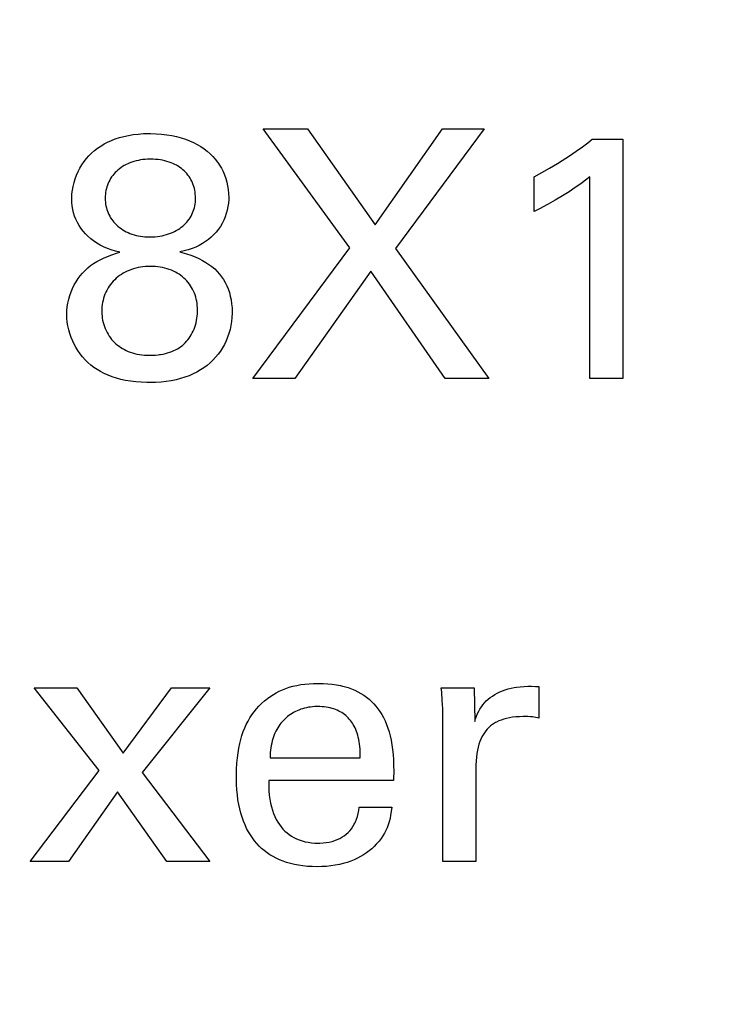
# Model space of a CAD drawing. Header units: inches. Extents: x 0.2 to 16.8, y 0.1 to 10.8.
# Tile 32 of 47: x 4.687 to 4.827, y 7.374 to 7.572. Entities that reach past the tile are written whole.
import ezdxf

# ---------------------------------------------------------------- set-up
doc = ezdxf.new("R2010")
doc.units = ezdxf.units.IN
doc.header["$LTSCALE"] = 0.935
doc.header["$MEASUREMENT"] = 0
doc.layers.get('0').update_dxf_attribs({"linetype": 'CONTINUOUS'})
doc.layers.add('ARTWORK', color=7, linetype='CONTINUOUS')
doc.layers.add('DIMENSIONS', color=7, linetype='CONTINUOUS')
doc.styles.get("Standard").update_dxf_attribs({"font": 'txt', "width": 0.8})
doc.dimstyles.new('DIMSTYLE_2', dxfattribs={"dimtxt": 0.125, "dimasz": 0.18, "dimexe": 0.18, "dimexo": 0.0625, "dimgap": 0.09, "dimtad": 0, "dimtih": 1, "dimtoh": 1, "dimdec": 3, "dimzin": 4, "dimdsep": 46, "dimtxsty": 'STANDARD', "dimblk": '_FILLED', "dimblk1": '_FILLED', "dimblk2": '_FILLED', "dimcen": 0.09, "dimadec": 0, "dimazin": 0, "dimtp": 0.001, "dimtm": 0.001, "dimtfac": 1, "dimtdec": 3, "dimtofl": 0, "dimtmove": 0, "dimatfit": 3, "dimldrblk": '_FILLED', "dimfxl": 1, "dimtolj": 1, "dimtzin": 4, "dimarcsym": 0})

# ---------------------------------------------------------------- blocks, each defined once
blk = doc.blocks.new('*D22')
at = {"layer": 'DIMENSIONS', "color": 2, "linetype": 'CONTINUOUS'}
blk.add_line((4.70147, 7.012), (4.70147, 2.31488), dxfattribs=at)
at = {"layer": 'DIMENSIONS', "color": 2, "linetype": 'CONTINUOUS', "width": 0.8}
for s, p in [(']', (4.76397, 2.15238)), ('7.11', (4.76397, 1.75238)), ('[', (4.76397, 1.65238)), ('.280', (4.76397, 1.12738)), ('9X ', (4.76397, 0.82738))]:
    blk.add_text(s, height=0.125, rotation=90, dxfattribs=at).set_placement(p)
blk = doc.blocks.new('_FILLED')
at = {"color": 0, "linetype": 'BYBLOCK'}
blk.add_solid([(0, 0), (-1, 0.1736), (-1, -0.1736)], dxfattribs=at)
blk = doc.blocks.new('*D23')
at = {"layer": 'DIMENSIONS', "color": 2, "linetype": 'CONTINUOUS'}
for p, q in [((4.70947, 4.33777), (4.70947, 2.88968)), ((4.70947, 2.88968), (4.88728, 2.61657)), ((4.88728, 2.61657), (4.88728, 2.31488))]:
    blk.add_line(p, q, dxfattribs=at)
at = {"layer": 'DIMENSIONS', "color": 2, "linetype": 'CONTINUOUS', "width": 0.8}
for s, p in [(']', (4.94978, 2.15238)), ('7.32', (4.94978, 1.75238)), ('[', (4.94978, 1.65238)), ('.288', (4.94978, 1.12738))]:
    blk.add_text(s, height=0.125, rotation=90, dxfattribs=at).set_placement(p)

msp = doc.modelspace()

# ---------------------------------------------------------------- linework, layer by layer
at = {"layer": 'ARTWORK', "color": 7, "linetype": 'CONTINUOUS'}
for p, q in [((4.75343, 7.52608), (4.73607, 7.54996)), ((4.73607, 7.54996), (4.74496, 7.54996)), ((4.74496, 7.54996), (4.7585, 7.53066)), ((4.7585, 7.53066), (4.77203, 7.54996)), ((4.78044, 7.54996), (4.7626, 7.52594)), ((4.77203, 7.54996), (4.78044, 7.54996)), ((4.70559, 7.54762), (4.70638, 7.54793)), ((4.70638, 7.54793), (4.70721, 7.5482)), ((4.70721, 7.5482), (4.70809, 7.54843)), ((4.70809, 7.54843), (4.70901, 7.54863)), ((4.70901, 7.54863), (4.70997, 7.54878)), ((4.70997, 7.54878), (4.71098, 7.5489)), ((4.71098, 7.5489), (4.71205, 7.54897)), ((4.71205, 7.54897), (4.7126, 7.54898)), ((4.7126, 7.54898), (4.71316, 7.54899)), ((4.71316, 7.54899), (4.71344, 7.54899)), ((4.71344, 7.54899), (4.71457, 7.54895)), ((4.71457, 7.54895), (4.71566, 7.54887)), ((4.71566, 7.54887), (4.7167, 7.54875)), ((4.7167, 7.54875), (4.7177, 7.54858)), ((4.7177, 7.54858), (4.71866, 7.54837)), ((4.71866, 7.54837), (4.71958, 7.54813)), ((4.71958, 7.54813), (4.72045, 7.54784)), ((4.80119, 7.54714), (4.80209, 7.54788)), ((4.80209, 7.54788), (4.80827, 7.54788)), ((4.80827, 7.54788), (4.80827, 7.49984)), ((4.7022, 7.54558), (4.7028, 7.54605)), ((4.7028, 7.54605), (4.70344, 7.54649)), ((4.70344, 7.54649), (4.70412, 7.5469)), ((4.70412, 7.5469), (4.70483, 7.54728)), ((4.70483, 7.54728), (4.70559, 7.54762)), ((4.72045, 7.54784), (4.72128, 7.54752)), ((4.72128, 7.54752), (4.72207, 7.54717)), ((4.72207, 7.54717), (4.72282, 7.54678)), ((4.72282, 7.54678), (4.72353, 7.54637)), ((4.72353, 7.54637), (4.72419, 7.54592)), ((4.72419, 7.54592), (4.72481, 7.54544)), ((4.7989, 7.54544), (4.80012, 7.54633)), ((4.80012, 7.54633), (4.80119, 7.54714)), ((4.70012, 7.54335), (4.70059, 7.54396)), ((4.70059, 7.54396), (4.70109, 7.54453)), ((4.70109, 7.54453), (4.70163, 7.54507)), ((4.70163, 7.54507), (4.7022, 7.54558)), ((4.72481, 7.54544), (4.72539, 7.54493)), ((4.72539, 7.54493), (4.72593, 7.5444)), ((4.72593, 7.5444), (4.72643, 7.54384)), ((4.79606, 7.54356), (4.79753, 7.54451)), ((4.79753, 7.54451), (4.7989, 7.54544)), ((4.69893, 7.54137), (4.69929, 7.54206)), ((4.69929, 7.54206), (4.69969, 7.54272)), ((4.69969, 7.54272), (4.70012, 7.54335)), ((4.7075, 7.54213), (4.70719, 7.5419)), ((4.70783, 7.54235), (4.7075, 7.54213)), ((4.70818, 7.54256), (4.70783, 7.54235)), ((4.70854, 7.54275), (4.70818, 7.54256)), ((4.70891, 7.54293), (4.70854, 7.54275)), ((4.7093, 7.5431), (4.70891, 7.54293)), ((4.70971, 7.54325), (4.7093, 7.5431)), ((4.71012, 7.54338), (4.70971, 7.54325)), ((4.71055, 7.5435), (4.71012, 7.54338)), ((4.711, 7.5436), (4.71055, 7.5435)), ((4.71145, 7.54369), (4.711, 7.5436)), ((4.71192, 7.54376), (4.71145, 7.54369)), ((4.71239, 7.54381), (4.71192, 7.54376)), ((4.71287, 7.54384), (4.71239, 7.54381)), ((4.71337, 7.54385), (4.71287, 7.54384)), ((4.71344, 7.54385), (4.71337, 7.54385)), ((4.71396, 7.54384), (4.71344, 7.54385)), ((4.71446, 7.54381), (4.71396, 7.54384)), ((4.71495, 7.54377), (4.71446, 7.54381)), ((4.71542, 7.5437), (4.71495, 7.54377)), ((4.71588, 7.54362), (4.71542, 7.5437)), ((4.71632, 7.54353), (4.71588, 7.54362)), ((4.71675, 7.54341), (4.71632, 7.54353)), ((4.71716, 7.54328), (4.71675, 7.54341)), ((4.71756, 7.54314), (4.71716, 7.54328)), ((4.71794, 7.54298), (4.71756, 7.54314)), ((4.71831, 7.54281), (4.71794, 7.54298)), ((4.71867, 7.54262), (4.71831, 7.54281)), ((4.71884, 7.54252), (4.71867, 7.54262)), ((4.719, 7.54242), (4.71884, 7.54252)), ((4.71933, 7.5422), (4.719, 7.54242)), ((4.71964, 7.54198), (4.71933, 7.5422)), ((4.71993, 7.54174), (4.71964, 7.54198)), ((4.72643, 7.54384), (4.72689, 7.54326)), ((4.72689, 7.54326), (4.72711, 7.54296)), ((4.72711, 7.54296), (4.72731, 7.54265)), ((4.72731, 7.54265), (4.72768, 7.54202)), ((4.72768, 7.54202), (4.72802, 7.54136)), ((4.79197, 7.54114), (4.79354, 7.54203)), ((4.79354, 7.54203), (4.79511, 7.54296)), ((4.79511, 7.54296), (4.79606, 7.54356)), ((4.69833, 7.53991), (4.69861, 7.54065)), ((4.69861, 7.54065), (4.69893, 7.54137)), ((4.70543, 7.53997), (4.70525, 7.53965)), ((4.70564, 7.54028), (4.70543, 7.53997)), ((4.70585, 7.54057), (4.70564, 7.54028)), ((4.70609, 7.54086), (4.70585, 7.54057)), ((4.70634, 7.54114), (4.70609, 7.54086)), ((4.70661, 7.5414), (4.70634, 7.54114)), ((4.70689, 7.54166), (4.70661, 7.5414)), ((4.70719, 7.5419), (4.70689, 7.54166)), ((4.72021, 7.54149), (4.71993, 7.54174)), ((4.72047, 7.54122), (4.72021, 7.54149)), ((4.72072, 7.54095), (4.72047, 7.54122)), ((4.72095, 7.54066), (4.72072, 7.54095)), ((4.72117, 7.54036), (4.72095, 7.54066)), ((4.72137, 7.54005), (4.72117, 7.54036)), ((4.72156, 7.53974), (4.72137, 7.54005)), ((4.72802, 7.54136), (4.72831, 7.54068)), ((4.72831, 7.54068), (4.72856, 7.53998)), ((4.72856, 7.53998), (4.72876, 7.53925)), ((4.79043, 7.54031), (4.79197, 7.54114)), ((4.79043, 7.53337), (4.79043, 7.54031)), ((4.8016, 7.54031), (4.80078, 7.53964)), ((4.8016, 7.49984), (4.8016, 7.54031)), ((4.69777, 7.53763), (4.69791, 7.53839)), ((4.69791, 7.53839), (4.6981, 7.53916)), ((4.6981, 7.53916), (4.69833, 7.53991)), ((4.70468, 7.5383), (4.70458, 7.53794)), ((4.7048, 7.53865), (4.70468, 7.5383)), ((4.70493, 7.539), (4.7048, 7.53865)), ((4.70508, 7.53933), (4.70493, 7.539)), ((4.70525, 7.53965), (4.70508, 7.53933)), ((4.72173, 7.53941), (4.72156, 7.53974)), ((4.72188, 7.53907), (4.72173, 7.53941)), ((4.72201, 7.53872), (4.72188, 7.53907)), ((4.72213, 7.53836), (4.72201, 7.53872)), ((4.72224, 7.53799), (4.72213, 7.53836)), ((4.72232, 7.53762), (4.72224, 7.53799)), ((4.72876, 7.53925), (4.72892, 7.53851)), ((4.72892, 7.53851), (4.72904, 7.53774)), ((4.7987, 7.53813), (4.79746, 7.53731)), ((4.79981, 7.53892), (4.7987, 7.53813)), ((4.80078, 7.53964), (4.79981, 7.53892)), ((4.69762, 7.53587), (4.69763, 7.53616)), ((4.69763, 7.53616), (4.69767, 7.53688)), ((4.69767, 7.53688), (4.69777, 7.53763)), ((4.70436, 7.53641), (4.70435, 7.53601)), ((4.70435, 7.53601), (4.70436, 7.53561)), ((4.70438, 7.53681), (4.70436, 7.53641)), ((4.70443, 7.53719), (4.70438, 7.53681)), ((4.7045, 7.53757), (4.70443, 7.53719)), ((4.70458, 7.53794), (4.7045, 7.53757)), ((4.72239, 7.53724), (4.72232, 7.53762)), ((4.72243, 7.53684), (4.72239, 7.53724)), ((4.72246, 7.53645), (4.72243, 7.53684)), ((4.72247, 7.53604), (4.72246, 7.53645)), ((4.72247, 7.53601), (4.72247, 7.53604)), ((4.72247, 7.53561), (4.72247, 7.53601)), ((4.72904, 7.53774), (4.72911, 7.53696)), ((4.72911, 7.53696), (4.72913, 7.53615)), ((4.72913, 7.53615), (4.72913, 7.53576)), ((4.79611, 7.53646), (4.79469, 7.53562)), ((4.79746, 7.53731), (4.79611, 7.53646)), ((4.69765, 7.53516), (4.69762, 7.53587)), ((4.69772, 7.53446), (4.69765, 7.53516)), ((4.69784, 7.53377), (4.69772, 7.53446)), ((4.70436, 7.53561), (4.70438, 7.53522)), ((4.70438, 7.53522), (4.70443, 7.53484)), ((4.70443, 7.53484), (4.7045, 7.53447)), ((4.7045, 7.53447), (4.70458, 7.5341)), ((4.70458, 7.5341), (4.70468, 7.53374)), ((4.72214, 7.53375), (4.72224, 7.5341)), ((4.72224, 7.5341), (4.72233, 7.53447)), ((4.72233, 7.53447), (4.72239, 7.53484)), ((4.72239, 7.53484), (4.72244, 7.53522)), ((4.72244, 7.53522), (4.72247, 7.53561)), ((4.72898, 7.53432), (4.72883, 7.53361)), ((4.72908, 7.53503), (4.72898, 7.53432)), ((4.72913, 7.53576), (4.72908, 7.53503)), ((4.79296, 7.53465), (4.79163, 7.53395)), ((4.79326, 7.53481), (4.79296, 7.53465)), ((4.79469, 7.53562), (4.79326, 7.53481)), ((4.698, 7.53309), (4.69784, 7.53377)), ((4.69821, 7.53243), (4.698, 7.53309)), ((4.69846, 7.53179), (4.69821, 7.53243)), ((4.70468, 7.53374), (4.7048, 7.53339)), ((4.7048, 7.53339), (4.70493, 7.53305)), ((4.70493, 7.53305), (4.70509, 7.53272)), ((4.70509, 7.53272), (4.70526, 7.53239)), ((4.70526, 7.53239), (4.70544, 7.53208)), ((4.70544, 7.53208), (4.70565, 7.53177)), ((4.72118, 7.53179), (4.72138, 7.53209)), ((4.72138, 7.53209), (4.72157, 7.53241)), ((4.72157, 7.53241), (4.72174, 7.53273)), ((4.72174, 7.53273), (4.72189, 7.53306)), ((4.72189, 7.53306), (4.72203, 7.5334)), ((4.72203, 7.5334), (4.72214, 7.53375)), ((4.72841, 7.53225), (4.72814, 7.53159)), ((4.72865, 7.53292), (4.72841, 7.53225)), ((4.72883, 7.53361), (4.72865, 7.53292)), ((4.79163, 7.53395), (4.79043, 7.53337)), ((4.69876, 7.53116), (4.69846, 7.53179)), ((4.6991, 7.53055), (4.69876, 7.53116)), ((4.69949, 7.52997), (4.6991, 7.53055)), ((4.70565, 7.53177), (4.70587, 7.53147)), ((4.70587, 7.53147), (4.7061, 7.53118)), ((4.7061, 7.53118), (4.70636, 7.53091)), ((4.70636, 7.53091), (4.70662, 7.53064)), ((4.70662, 7.53064), (4.70691, 7.53038)), ((4.70691, 7.53038), (4.70721, 7.53014)), ((4.70721, 7.53014), (4.70753, 7.52991)), ((4.7193, 7.52995), (4.71962, 7.53018)), ((4.71962, 7.53018), (4.71992, 7.53042)), ((4.71992, 7.53042), (4.72021, 7.53067)), ((4.72021, 7.53067), (4.72048, 7.53094)), ((4.72048, 7.53094), (4.72073, 7.53121)), ((4.72073, 7.53121), (4.72096, 7.5315)), ((4.72096, 7.5315), (4.72118, 7.53179)), ((4.72746, 7.53036), (4.72706, 7.52978)), ((4.72782, 7.53096), (4.72746, 7.53036)), ((4.72814, 7.53159), (4.72782, 7.53096)), ((4.69991, 7.52941), (4.69949, 7.52997)), ((4.70038, 7.52887), (4.69991, 7.52941)), ((4.70089, 7.52836), (4.70038, 7.52887)), ((4.70144, 7.52788), (4.70089, 7.52836)), ((4.70753, 7.52991), (4.70786, 7.52969)), ((4.70786, 7.52969), (4.7082, 7.52948)), ((4.7082, 7.52948), (4.70856, 7.52929)), ((4.70856, 7.52929), (4.70894, 7.52911)), ((4.70894, 7.52911), (4.70932, 7.52895)), ((4.70932, 7.52895), (4.70972, 7.5288)), ((4.70972, 7.5288), (4.71014, 7.52867)), ((4.71014, 7.52867), (4.71056, 7.52855)), ((4.71056, 7.52855), (4.71099, 7.52845)), ((4.71099, 7.52845), (4.71144, 7.52837)), ((4.71144, 7.52837), (4.71189, 7.52831)), ((4.71189, 7.52831), (4.7123, 7.52827)), ((4.7123, 7.52827), (4.71277, 7.52824)), ((4.71277, 7.52824), (4.71324, 7.52823)), ((4.71324, 7.52823), (4.71334, 7.52823)), ((4.71334, 7.52823), (4.71385, 7.52824)), ((4.71385, 7.52824), (4.71434, 7.52828)), ((4.71434, 7.52828), (4.71483, 7.52833)), ((4.71483, 7.52833), (4.7153, 7.52839)), ((4.7153, 7.52839), (4.71576, 7.52848)), ((4.71576, 7.52848), (4.71621, 7.52858)), ((4.71621, 7.52858), (4.71665, 7.5287)), ((4.71665, 7.5287), (4.71707, 7.52884)), ((4.71707, 7.52884), (4.71748, 7.52899)), ((4.71748, 7.52899), (4.71788, 7.52915)), ((4.71788, 7.52915), (4.71826, 7.52933)), ((4.71826, 7.52933), (4.71862, 7.52952)), ((4.71862, 7.52952), (4.71897, 7.52973)), ((4.71897, 7.52973), (4.7193, 7.52995)), ((4.72563, 7.5282), (4.72508, 7.52774)), ((4.72615, 7.5287), (4.72563, 7.5282)), ((4.72662, 7.52922), (4.72615, 7.5287)), ((4.72706, 7.52978), (4.72662, 7.52922)), ((4.70203, 7.52743), (4.70144, 7.52788)), ((4.70265, 7.527), (4.70203, 7.52743)), ((4.70332, 7.52661), (4.70265, 7.527)), ((4.70403, 7.52626), (4.70332, 7.52661)), ((4.70478, 7.52593), (4.70403, 7.52626)), ((4.72252, 7.52621), (4.72178, 7.52591)), ((4.72321, 7.52654), (4.72252, 7.52621)), ((4.72387, 7.52691), (4.72321, 7.52654)), ((4.7245, 7.52731), (4.72387, 7.52691)), ((4.72508, 7.52774), (4.7245, 7.52731)), ((4.70402, 7.52401), (4.7048, 7.52434)), ((4.70557, 7.52564), (4.70478, 7.52593)), ((4.7048, 7.52434), (4.70568, 7.52466)), ((4.70639, 7.52539), (4.70557, 7.52564)), ((4.70568, 7.52466), (4.70682, 7.52504)), ((4.70726, 7.52518), (4.70639, 7.52539)), ((4.70682, 7.52504), (4.70726, 7.52518)), ((4.7202, 7.52543), (4.71934, 7.52525)), ((4.71934, 7.52525), (4.71976, 7.52513)), ((4.71976, 7.52513), (4.72069, 7.52486)), ((4.72101, 7.52565), (4.7202, 7.52543)), ((4.72069, 7.52486), (4.72156, 7.52457)), ((4.72178, 7.52591), (4.72101, 7.52565)), ((4.72156, 7.52457), (4.72238, 7.52425)), ((4.72238, 7.52425), (4.72315, 7.52391)), ((4.73399, 7.49984), (4.75343, 7.52608)), ((4.7626, 7.52594), (4.78133, 7.49984)), ((4.70087, 7.52201), (4.70143, 7.52248)), ((4.70143, 7.52248), (4.70203, 7.52291)), ((4.70203, 7.52291), (4.70265, 7.52331)), ((4.70265, 7.52331), (4.70331, 7.52367)), ((4.70331, 7.52367), (4.70402, 7.52401)), ((4.71143, 7.52217), (4.71095, 7.52208)), ((4.71192, 7.52224), (4.71143, 7.52217)), ((4.71241, 7.52229), (4.71192, 7.52224)), ((4.71292, 7.52232), (4.71241, 7.52229)), ((4.71344, 7.52233), (4.71292, 7.52232)), ((4.71392, 7.52232), (4.71344, 7.52233)), ((4.71443, 7.52229), (4.71392, 7.52232)), ((4.71492, 7.52225), (4.71443, 7.52229)), ((4.7154, 7.52218), (4.71492, 7.52225)), ((4.71588, 7.52209), (4.7154, 7.52218)), ((4.72315, 7.52391), (4.72388, 7.52354)), ((4.72388, 7.52354), (4.72455, 7.52314)), ((4.72455, 7.52314), (4.72518, 7.52272)), ((4.72518, 7.52272), (4.72577, 7.52228)), ((4.72577, 7.52228), (4.72632, 7.52181)), ((4.6989, 7.51987), (4.69935, 7.52045)), ((4.69935, 7.52045), (4.69982, 7.52099)), ((4.69982, 7.52099), (4.70032, 7.5215)), ((4.70032, 7.5215), (4.70087, 7.52201)), ((4.70689, 7.5202), (4.70657, 7.51993)), ((4.70724, 7.52047), (4.70689, 7.5202)), ((4.7076, 7.52071), (4.70724, 7.52047)), ((4.70797, 7.52094), (4.7076, 7.52071)), ((4.70835, 7.52116), (4.70797, 7.52094)), ((4.70875, 7.52135), (4.70835, 7.52116)), ((4.70917, 7.52153), (4.70875, 7.52135)), ((4.7096, 7.5217), (4.70917, 7.52153)), ((4.71003, 7.52184), (4.7096, 7.5217)), ((4.71049, 7.52197), (4.71003, 7.52184)), ((4.71095, 7.52208), (4.71049, 7.52197)), ((4.71634, 7.52198), (4.71588, 7.52209)), ((4.71678, 7.52186), (4.71634, 7.52198)), ((4.71721, 7.52171), (4.71678, 7.52186)), ((4.71763, 7.52155), (4.71721, 7.52171)), ((4.71804, 7.52137), (4.71763, 7.52155)), ((4.71843, 7.52118), (4.71804, 7.52137)), ((4.71881, 7.52097), (4.71843, 7.52118)), ((4.71917, 7.52075), (4.71881, 7.52097)), ((4.71951, 7.52051), (4.71917, 7.52075)), ((4.71984, 7.52025), (4.71951, 7.52051)), ((4.72016, 7.51998), (4.71984, 7.52025)), ((4.72632, 7.52181), (4.72682, 7.52131)), ((4.72682, 7.52131), (4.72729, 7.52079)), ((4.72729, 7.52079), (4.72771, 7.52025)), ((4.72771, 7.52025), (4.7281, 7.51968)), ((4.75766, 7.52136), (4.74239, 7.49984)), ((4.77259, 7.49984), (4.75766, 7.52136)), ((4.69779, 7.51792), (4.69812, 7.5186)), ((4.69812, 7.5186), (4.6985, 7.51925)), ((4.6985, 7.51925), (4.6989, 7.51987)), ((4.70517, 7.51835), (4.70494, 7.518)), ((4.70542, 7.51869), (4.70517, 7.51835)), ((4.70568, 7.51902), (4.70542, 7.51869)), ((4.70596, 7.51934), (4.70568, 7.51902)), ((4.70625, 7.51964), (4.70596, 7.51934)), ((4.70657, 7.51993), (4.70625, 7.51964)), ((4.72046, 7.5197), (4.72016, 7.51998)), ((4.72074, 7.51941), (4.72046, 7.5197)), ((4.721, 7.5191), (4.72074, 7.51941)), ((4.72125, 7.51877), (4.721, 7.5191)), ((4.72149, 7.51844), (4.72125, 7.51877)), ((4.7217, 7.51809), (4.72149, 7.51844)), ((4.7281, 7.51968), (4.72845, 7.51908)), ((4.72845, 7.51908), (4.72876, 7.51845)), ((4.72876, 7.51845), (4.72903, 7.51779)), ((4.69702, 7.51573), (4.69723, 7.51648)), ((4.69723, 7.51648), (4.69749, 7.51721)), ((4.69749, 7.51721), (4.69779, 7.51792)), ((4.70415, 7.51633), (4.70402, 7.51592)), ((4.7043, 7.51673), (4.70415, 7.51633)), ((4.70447, 7.51712), (4.7043, 7.51673)), ((4.70466, 7.5175), (4.70447, 7.51712)), ((4.70486, 7.51787), (4.70466, 7.5175)), ((4.70494, 7.518), (4.70486, 7.51787)), ((4.7219, 7.51773), (4.7217, 7.51809)), ((4.72208, 7.51736), (4.7219, 7.51773)), ((4.72225, 7.51698), (4.72208, 7.51736)), ((4.72239, 7.51659), (4.72225, 7.51698)), ((4.72252, 7.51618), (4.72239, 7.51659)), ((4.72903, 7.51779), (4.72927, 7.5171)), ((4.72927, 7.5171), (4.72946, 7.51638)), ((4.72946, 7.51638), (4.72962, 7.51562)), ((4.69674, 7.51422), (4.69686, 7.51497)), ((4.69686, 7.51497), (4.69702, 7.51573)), ((4.70375, 7.51465), (4.7037, 7.51421)), ((4.70382, 7.51508), (4.70375, 7.51465)), ((4.70391, 7.51551), (4.70382, 7.51508)), ((4.70402, 7.51592), (4.70391, 7.51551)), ((4.72263, 7.51576), (4.72252, 7.51618)), ((4.72272, 7.51533), (4.72263, 7.51576)), ((4.72279, 7.5149), (4.72272, 7.51533)), ((4.72284, 7.51445), (4.72279, 7.5149)), ((4.72287, 7.51398), (4.72284, 7.51445)), ((4.72962, 7.51562), (4.72973, 7.51482)), ((4.72973, 7.51482), (4.7298, 7.51398)), ((4.69665, 7.51268), (4.69667, 7.51345)), ((4.69667, 7.51192), (4.69665, 7.51268)), ((4.69667, 7.51345), (4.69674, 7.51422)), ((4.70367, 7.51376), (4.70366, 7.51331)), ((4.70366, 7.51331), (4.70366, 7.51321)), ((4.70366, 7.51321), (4.70367, 7.51279)), ((4.7037, 7.51421), (4.70367, 7.51376)), ((4.70367, 7.51279), (4.70371, 7.51236)), ((4.70371, 7.51236), (4.70376, 7.51193)), ((4.72276, 7.5119), (4.72282, 7.51236)), ((4.72282, 7.51236), (4.72286, 7.51282)), ((4.72286, 7.51282), (4.72288, 7.51329)), ((4.72288, 7.51351), (4.72287, 7.51398)), ((4.72288, 7.51329), (4.72288, 7.51351)), ((4.72982, 7.51291), (4.72979, 7.51209)), ((4.7298, 7.51398), (4.72982, 7.5131)), ((4.72982, 7.5131), (4.72982, 7.51291)), ((4.69674, 7.51115), (4.69667, 7.51192)), ((4.69686, 7.51038), (4.69674, 7.51115)), ((4.69703, 7.5096), (4.69686, 7.51038)), ((4.70376, 7.51193), (4.70384, 7.5115)), ((4.70384, 7.5115), (4.70394, 7.51107)), ((4.70394, 7.51107), (4.70406, 7.51065)), ((4.70406, 7.51065), (4.7042, 7.51024)), ((4.72233, 7.51014), (4.72246, 7.51056)), ((4.72246, 7.51056), (4.72258, 7.51099)), ((4.72258, 7.51099), (4.72268, 7.51144)), ((4.72268, 7.51144), (4.72276, 7.5119)), ((4.72958, 7.51046), (4.7294, 7.50966)), ((4.72971, 7.51127), (4.72958, 7.51046)), ((4.72979, 7.51209), (4.72971, 7.51127)), ((4.69724, 7.50883), (4.69703, 7.5096)), ((4.69751, 7.50807), (4.69724, 7.50883)), ((4.7042, 7.51024), (4.70435, 7.50984)), ((4.70435, 7.50984), (4.70453, 7.50944)), ((4.70453, 7.50944), (4.70472, 7.50907)), ((4.70472, 7.50907), (4.70492, 7.5087)), ((4.70492, 7.5087), (4.70514, 7.50835)), ((4.70514, 7.50835), (4.70538, 7.50801)), ((4.72142, 7.50825), (4.72163, 7.5086)), ((4.72163, 7.5086), (4.72183, 7.50896)), ((4.72183, 7.50896), (4.72201, 7.50934)), ((4.72201, 7.50934), (4.72218, 7.50973)), ((4.72218, 7.50973), (4.72233, 7.51014)), ((4.72919, 7.50888), (4.72892, 7.50812)), ((4.7294, 7.50966), (4.72919, 7.50888)), ((4.69782, 7.50733), (4.69751, 7.50807)), ((4.69817, 7.5066), (4.69782, 7.50733)), ((4.69845, 7.50609), (4.69817, 7.5066)), ((4.70538, 7.50801), (4.70564, 7.50768)), ((4.70564, 7.50768), (4.7059, 7.50737)), ((4.7059, 7.50737), (4.70619, 7.50708)), ((4.70619, 7.50708), (4.70648, 7.5068)), ((4.70648, 7.5068), (4.7068, 7.50653)), ((4.7068, 7.50653), (4.70712, 7.50628)), ((4.71952, 7.50624), (4.71984, 7.50648)), ((4.71984, 7.50648), (4.72014, 7.50674)), ((4.72014, 7.50674), (4.72042, 7.50701)), ((4.72042, 7.50701), (4.72069, 7.5073)), ((4.72069, 7.5073), (4.72095, 7.5076)), ((4.72095, 7.5076), (4.72119, 7.50792)), ((4.72119, 7.50792), (4.72142, 7.50825)), ((4.72827, 7.50667), (4.72789, 7.50598)), ((4.72862, 7.50738), (4.72827, 7.50667)), ((4.72892, 7.50812), (4.72862, 7.50738)), ((4.69887, 7.50541), (4.69845, 7.50609)), ((4.69933, 7.50475), (4.69887, 7.50541)), ((4.69982, 7.50414), (4.69933, 7.50475)), ((4.70712, 7.50628), (4.70746, 7.50605)), ((4.70746, 7.50605), (4.70782, 7.50583)), ((4.70782, 7.50583), (4.70819, 7.50562)), ((4.70819, 7.50562), (4.70857, 7.50543)), ((4.70857, 7.50543), (4.70897, 7.50526)), ((4.70897, 7.50526), (4.70938, 7.50511)), ((4.70938, 7.50511), (4.70981, 7.50497)), ((4.70981, 7.50497), (4.71026, 7.50484)), ((4.71026, 7.50484), (4.71072, 7.50474)), ((4.71072, 7.50474), (4.7112, 7.50465)), ((4.7112, 7.50465), (4.7117, 7.50458)), ((4.7117, 7.50458), (4.71222, 7.50453)), ((4.71222, 7.50453), (4.71275, 7.5045)), ((4.71275, 7.5045), (4.71331, 7.50449)), ((4.71331, 7.50449), (4.71388, 7.5045)), ((4.71388, 7.5045), (4.71444, 7.50453)), ((4.71444, 7.50453), (4.71497, 7.50458)), ((4.71497, 7.50458), (4.71522, 7.50461)), ((4.71522, 7.50461), (4.71547, 7.50465)), ((4.71547, 7.50465), (4.71596, 7.50474)), ((4.71596, 7.50474), (4.71643, 7.50484)), ((4.71643, 7.50484), (4.71688, 7.50496)), ((4.71688, 7.50496), (4.71731, 7.5051)), ((4.71731, 7.5051), (4.71772, 7.50525)), ((4.71772, 7.50525), (4.71811, 7.50542)), ((4.71811, 7.50542), (4.71849, 7.5056)), ((4.71849, 7.5056), (4.71885, 7.5058)), ((4.71885, 7.5058), (4.71919, 7.50601)), ((4.71919, 7.50601), (4.71952, 7.50624)), ((4.72701, 7.50469), (4.72651, 7.50408)), ((4.72747, 7.50532), (4.72701, 7.50469)), ((4.72789, 7.50598), (4.72747, 7.50532)), ((4.70033, 7.50356), (4.69982, 7.50414)), ((4.70088, 7.50303), (4.70033, 7.50356)), ((4.70146, 7.50253), (4.70088, 7.50303)), ((4.70207, 7.50206), (4.70146, 7.50253)), ((4.72479, 7.50246), (4.72415, 7.50198)), ((4.7254, 7.50297), (4.72479, 7.50246)), ((4.72597, 7.50351), (4.7254, 7.50297)), ((4.72651, 7.50408), (4.72597, 7.50351)), ((4.70273, 7.50162), (4.70207, 7.50206)), ((4.70342, 7.50121), (4.70273, 7.50162)), ((4.70415, 7.50083), (4.70342, 7.50121)), ((4.70492, 7.50049), (4.70415, 7.50083)), ((4.70574, 7.50018), (4.70492, 7.50049)), ((4.72199, 7.50073), (4.7212, 7.50039)), ((4.72275, 7.50111), (4.72199, 7.50073)), ((4.72347, 7.50153), (4.72275, 7.50111)), ((4.72415, 7.50198), (4.72347, 7.50153)), ((4.70659, 7.4999), (4.70574, 7.50018)), ((4.7075, 7.49965), (4.70659, 7.4999)), ((4.70844, 7.49945), (4.7075, 7.49965)), ((4.70943, 7.49928), (4.70844, 7.49945)), ((4.71047, 7.49915), (4.70943, 7.49928)), ((4.71155, 7.49906), (4.71047, 7.49915)), ((4.71268, 7.49901), (4.71155, 7.49906)), ((4.71331, 7.49901), (4.71268, 7.49901)), ((4.71445, 7.49903), (4.71331, 7.49901)), ((4.71555, 7.4991), (4.71445, 7.49903)), ((4.7166, 7.49921), (4.71555, 7.4991)), ((4.71761, 7.49937), (4.7166, 7.49921)), ((4.71857, 7.49957), (4.71761, 7.49937)), ((4.71948, 7.4998), (4.71857, 7.49957)), ((4.72036, 7.50008), (4.71948, 7.4998)), ((4.7212, 7.50039), (4.72036, 7.50008)), ((4.74239, 7.49984), (4.73399, 7.49984)), ((4.78133, 7.49984), (4.77259, 7.49984)), ((4.80827, 7.49984), (4.8016, 7.49984)), ((4.70314, 7.42113), (4.69008, 7.43772)), ((4.69008, 7.43772), (4.69863, 7.43772)), ((4.69863, 7.43772), (4.70793, 7.4246)), ((4.70793, 7.4246), (4.71765, 7.43772)), ((4.72535, 7.43772), (4.71175, 7.42071)), ((4.71765, 7.43772), (4.72535, 7.43772)), ((4.73929, 7.43707), (4.73993, 7.43735)), ((4.73993, 7.43735), (4.7406, 7.43761)), ((4.7406, 7.43761), (4.7413, 7.43785)), ((4.7413, 7.43785), (4.74204, 7.43805)), ((4.74204, 7.43805), (4.74281, 7.43822)), ((4.74281, 7.43822), (4.74361, 7.43837)), ((4.74361, 7.43837), (4.74444, 7.43848)), ((4.74444, 7.43848), (4.74529, 7.43856)), ((4.74529, 7.43856), (4.74616, 7.43861)), ((4.74616, 7.43861), (4.74704, 7.43862)), ((4.74704, 7.43862), (4.74708, 7.43862)), ((4.74708, 7.43862), (4.74807, 7.4386)), ((4.74807, 7.4386), (4.74901, 7.43855)), ((4.74901, 7.43855), (4.74991, 7.43846)), ((4.74991, 7.43846), (4.75076, 7.43833)), ((4.75076, 7.43833), (4.75157, 7.43817)), ((4.75157, 7.43817), (4.75196, 7.43808)), ((4.75196, 7.43808), (4.75234, 7.43799)), ((4.75234, 7.43799), (4.75308, 7.43777)), ((4.75308, 7.43777), (4.75377, 7.43752)), ((4.75377, 7.43752), (4.75444, 7.43725)), ((4.75444, 7.43725), (4.75507, 7.43694)), ((4.77188, 7.43683), (4.7718, 7.43772)), ((4.7718, 7.43772), (4.77839, 7.43772)), ((4.77839, 7.43772), (4.77853, 7.43099)), ((4.78406, 7.43713), (4.78462, 7.43733)), ((4.78462, 7.43733), (4.78521, 7.43751)), ((4.78521, 7.43751), (4.78582, 7.43767)), ((4.78582, 7.43767), (4.78644, 7.43779)), ((4.78644, 7.43779), (4.78687, 7.43786)), ((4.78687, 7.43786), (4.78765, 7.43796)), ((4.78765, 7.43796), (4.78841, 7.43802)), ((4.78841, 7.43802), (4.78916, 7.43805)), ((4.78916, 7.43805), (4.78992, 7.43806)), ((4.78992, 7.43806), (4.7907, 7.43803)), ((4.7907, 7.43803), (4.79137, 7.438)), ((4.79137, 7.438), (4.79137, 7.43161)), ((4.73631, 7.43509), (4.73661, 7.43534)), ((4.73661, 7.43534), (4.73692, 7.43558)), ((4.73692, 7.43558), (4.73757, 7.43606)), ((4.73757, 7.43606), (4.73811, 7.43642)), ((4.73811, 7.43642), (4.73869, 7.43676)), ((4.73869, 7.43676), (4.73929, 7.43707)), ((4.75507, 7.43694), (4.75567, 7.43661)), ((4.75567, 7.43661), (4.75624, 7.43625)), ((4.75624, 7.43625), (4.75678, 7.43587)), ((4.75678, 7.43587), (4.7573, 7.43546)), ((4.7573, 7.43546), (4.75779, 7.43502)), ((4.77199, 7.43516), (4.77188, 7.43683)), ((4.78084, 7.43509), (4.78122, 7.43544)), ((4.78122, 7.43544), (4.78163, 7.43577)), ((4.78163, 7.43577), (4.78206, 7.43608)), ((4.78206, 7.43608), (4.78252, 7.43638)), ((4.78252, 7.43638), (4.78301, 7.43665)), ((4.78301, 7.43665), (4.78352, 7.4369)), ((4.78352, 7.4369), (4.78406, 7.43713)), ((4.73423, 7.43292), (4.7347, 7.43349)), ((4.7347, 7.43349), (4.7352, 7.43404)), ((4.7352, 7.43404), (4.73573, 7.43457)), ((4.73573, 7.43457), (4.73631, 7.43509)), ((4.74323, 7.43328), (4.74286, 7.43313)), ((4.7436, 7.43342), (4.74323, 7.43328)), ((4.74397, 7.43354), (4.7436, 7.43342)), ((4.74436, 7.43365), (4.74397, 7.43354)), ((4.74476, 7.43374), (4.74436, 7.43365)), ((4.74516, 7.43382), (4.74476, 7.43374)), ((4.74557, 7.43388), (4.74516, 7.43382)), ((4.74598, 7.43393), (4.74557, 7.43388)), ((4.7464, 7.43396), (4.74598, 7.43393)), ((4.74682, 7.43397), (4.7464, 7.43396)), ((4.74695, 7.43397), (4.74682, 7.43397)), ((4.74742, 7.43396), (4.74695, 7.43397)), ((4.74787, 7.43394), (4.74742, 7.43396)), ((4.74831, 7.4339), (4.74787, 7.43394)), ((4.74873, 7.43384), (4.74831, 7.4339)), ((4.74913, 7.43378), (4.74873, 7.43384)), ((4.74952, 7.43369), (4.74913, 7.43378)), ((4.74989, 7.4336), (4.74952, 7.43369)), ((4.75025, 7.43349), (4.74989, 7.4336)), ((4.75059, 7.43336), (4.75025, 7.43349)), ((4.75092, 7.43323), (4.75059, 7.43336)), ((4.75124, 7.43308), (4.75092, 7.43323)), ((4.75779, 7.43502), (4.75825, 7.43455)), ((4.75825, 7.43455), (4.75869, 7.43405)), ((4.75869, 7.43405), (4.7591, 7.43353)), ((4.7591, 7.43353), (4.75949, 7.43297)), ((4.77208, 7.43357), (4.77199, 7.43516)), ((4.77212, 7.43206), (4.77208, 7.43357)), ((4.77931, 7.43303), (4.77957, 7.43348)), ((4.77957, 7.43348), (4.77985, 7.43391)), ((4.77985, 7.43391), (4.78015, 7.43433)), ((4.78015, 7.43433), (4.78048, 7.43472)), ((4.78048, 7.43472), (4.78084, 7.43509)), ((4.73301, 7.43106), (4.73339, 7.43171)), ((4.73339, 7.43171), (4.7338, 7.43232)), ((4.7338, 7.43232), (4.73423, 7.43292)), ((4.74037, 7.43147), (4.74011, 7.4312)), ((4.74064, 7.43172), (4.74037, 7.43147)), ((4.74093, 7.43196), (4.74064, 7.43172)), ((4.74122, 7.43218), (4.74093, 7.43196)), ((4.74153, 7.4324), (4.74122, 7.43218)), ((4.74185, 7.4326), (4.74153, 7.4324)), ((4.74217, 7.43279), (4.74185, 7.4326)), ((4.74251, 7.43297), (4.74217, 7.43279)), ((4.74286, 7.43313), (4.74251, 7.43297)), ((4.75154, 7.43292), (4.75124, 7.43308)), ((4.75183, 7.43275), (4.75154, 7.43292)), ((4.75211, 7.43257), (4.75183, 7.43275)), ((4.75238, 7.43237), (4.75211, 7.43257)), ((4.75264, 7.43216), (4.75238, 7.43237)), ((4.75288, 7.43194), (4.75264, 7.43216)), ((4.75312, 7.43171), (4.75288, 7.43194)), ((4.75334, 7.43146), (4.75312, 7.43171)), ((4.75356, 7.4312), (4.75334, 7.43146)), ((4.75949, 7.43297), (4.75986, 7.43238)), ((4.75986, 7.43238), (4.7602, 7.43175)), ((4.7602, 7.43175), (4.76052, 7.43109)), ((4.77214, 7.43064), (4.77212, 7.43206)), ((4.77853, 7.43099), (4.77868, 7.43153)), ((4.77868, 7.43153), (4.77887, 7.43206)), ((4.77887, 7.43206), (4.77907, 7.43255)), ((4.77907, 7.43255), (4.77931, 7.43303)), ((4.78383, 7.43127), (4.78335, 7.43108)), ((4.78434, 7.43145), (4.78383, 7.43127)), ((4.78489, 7.4316), (4.78434, 7.43145)), ((4.78548, 7.43172), (4.78489, 7.4316)), ((4.7861, 7.43182), (4.78548, 7.43172)), ((4.78677, 7.4319), (4.7861, 7.43182)), ((4.78749, 7.43194), (4.78677, 7.4319)), ((4.78825, 7.43196), (4.78749, 7.43194)), ((4.78835, 7.43196), (4.78825, 7.43196)), ((4.78919, 7.43195), (4.78835, 7.43196)), ((4.78973, 7.43193), (4.78919, 7.43195)), ((4.79012, 7.43189), (4.78973, 7.43193)), ((4.79038, 7.43185), (4.79012, 7.43189)), ((4.7908, 7.43178), (4.79038, 7.43185)), ((4.79112, 7.4317), (4.7908, 7.43178)), ((4.79137, 7.43161), (4.79112, 7.4317)), ((4.73206, 7.42896), (4.73235, 7.42969)), ((4.73235, 7.42969), (4.73267, 7.43039)), ((4.73267, 7.43039), (4.73301, 7.43106)), ((4.73877, 7.42937), (4.73859, 7.42902)), ((4.73897, 7.42971), (4.73877, 7.42937)), ((4.73917, 7.43003), (4.73897, 7.42971)), ((4.73939, 7.43034), (4.73917, 7.43003)), ((4.73962, 7.43064), (4.73939, 7.43034)), ((4.73985, 7.43093), (4.73962, 7.43064)), ((4.74011, 7.4312), (4.73985, 7.43093)), ((4.75377, 7.43093), (4.75356, 7.4312)), ((4.75396, 7.43064), (4.75377, 7.43093)), ((4.75415, 7.43034), (4.75396, 7.43064)), ((4.75432, 7.43003), (4.75415, 7.43034)), ((4.75449, 7.42969), (4.75432, 7.43003)), ((4.75464, 7.42935), (4.75449, 7.42969)), ((4.75479, 7.42898), (4.75464, 7.42935)), ((4.76052, 7.43109), (4.76081, 7.4304)), ((4.76081, 7.4304), (4.76108, 7.42966)), ((4.76108, 7.42966), (4.76132, 7.42889)), ((4.77214, 7.40287), (4.77214, 7.43064)), ((4.78104, 7.42945), (4.78074, 7.4291)), ((4.78137, 7.42977), (4.78104, 7.42945)), ((4.78171, 7.43008), (4.78137, 7.42977)), ((4.78208, 7.43036), (4.78171, 7.43008)), ((4.78248, 7.43062), (4.78208, 7.43036)), ((4.78268, 7.43074), (4.78248, 7.43062)), ((4.7829, 7.43086), (4.78268, 7.43074)), ((4.78335, 7.43108), (4.7829, 7.43086)), ((4.73134, 7.42654), (4.73155, 7.42739)), ((4.73155, 7.42739), (4.73179, 7.42819)), ((4.73179, 7.42819), (4.73206, 7.42896)), ((4.73799, 7.42749), (4.73787, 7.42707)), ((4.73812, 7.42789), (4.73799, 7.42749)), ((4.73827, 7.42828), (4.73812, 7.42789)), ((4.73842, 7.42866), (4.73827, 7.42828)), ((4.73859, 7.42902), (4.73842, 7.42866)), ((4.75492, 7.42861), (4.75479, 7.42898)), ((4.75504, 7.42821), (4.75492, 7.42861)), ((4.75515, 7.4278), (4.75504, 7.42821)), ((4.75525, 7.42737), (4.75515, 7.4278)), ((4.75533, 7.42692), (4.75525, 7.42737)), ((4.76132, 7.42889), (4.76154, 7.42807)), ((4.76154, 7.42807), (4.76173, 7.42721)), ((4.77975, 7.42743), (4.77955, 7.42693)), ((4.77996, 7.42789), (4.77975, 7.42743)), ((4.7802, 7.42832), (4.77996, 7.42789)), ((4.78046, 7.42872), (4.7802, 7.42832)), ((4.78074, 7.4291), (4.78046, 7.42872)), ((4.73101, 7.42469), (4.73116, 7.42564)), ((4.73116, 7.42564), (4.73134, 7.42654)), ((4.73759, 7.42572), (4.73753, 7.42524)), ((4.73767, 7.42618), (4.73759, 7.42572)), ((4.73776, 7.42663), (4.73767, 7.42618)), ((4.73787, 7.42707), (4.73776, 7.42663)), ((4.7554, 7.42646), (4.75533, 7.42692)), ((4.75546, 7.42598), (4.7554, 7.42646)), ((4.75551, 7.42548), (4.75546, 7.42598)), ((4.75553, 7.42497), (4.75551, 7.42548)), ((4.76173, 7.42721), (4.76189, 7.4263)), ((4.76189, 7.4263), (4.76202, 7.42535)), ((4.76202, 7.42535), (4.76213, 7.42434)), ((4.77921, 7.42583), (4.77907, 7.42522)), ((4.77937, 7.4264), (4.77921, 7.42583)), ((4.77955, 7.42693), (4.77937, 7.4264)), ((4.73079, 7.42259), (4.73088, 7.42367)), ((4.73088, 7.42367), (4.73101, 7.42469)), ((4.73745, 7.42423), (4.73743, 7.4237)), ((4.73743, 7.4237), (4.75554, 7.4237)), ((4.73748, 7.42474), (4.73745, 7.42423)), ((4.73753, 7.42524), (4.73748, 7.42474)), ((4.75555, 7.42444), (4.75553, 7.42497)), ((4.75554, 7.4237), (4.75555, 7.42391)), ((4.75555, 7.42391), (4.75555, 7.42444)), ((4.76213, 7.42434), (4.7622, 7.42327)), ((4.77886, 7.42384), (4.7788, 7.42307)), ((4.77895, 7.42456), (4.77886, 7.42384)), ((4.77907, 7.42522), (4.77895, 7.42456)), ((4.73069, 7.42018), (4.73072, 7.42143)), ((4.73072, 7.42143), (4.73079, 7.42259)), ((4.7622, 7.42327), (4.76224, 7.42214)), ((4.76224, 7.42214), (4.76225, 7.42092)), ((4.77876, 7.42224), (4.77874, 7.42141)), ((4.77874, 7.42141), (4.77874, 7.40287)), ((4.7788, 7.42307), (4.77876, 7.42224)), ((4.68932, 7.40287), (4.70314, 7.42113)), ((4.71175, 7.42071), (4.72535, 7.40287)), ((4.73069, 7.41967), (4.73069, 7.42018)), ((4.73069, 7.41947), (4.73069, 7.41967)), ((4.73072, 7.41835), (4.73069, 7.41947)), ((4.76223, 7.41955), (4.76222, 7.41912)), ((4.76225, 7.42092), (4.76223, 7.41955)), ((4.73078, 7.41727), (4.73072, 7.41835)), ((4.73716, 7.41912), (4.73716, 7.41891)), ((4.76222, 7.41912), (4.73716, 7.41912)), ((4.73716, 7.41891), (4.73716, 7.41796)), ((4.73716, 7.41796), (4.73721, 7.41705)), ((4.70681, 7.41683), (4.69696, 7.40287)), ((4.71674, 7.40287), (4.70681, 7.41683)), ((4.73088, 7.41624), (4.73078, 7.41727)), ((4.731, 7.41525), (4.73088, 7.41624)), ((4.73721, 7.41705), (4.73729, 7.41619)), ((4.73729, 7.41619), (4.7374, 7.41537)), ((4.73117, 7.41431), (4.731, 7.41525)), ((4.73136, 7.41341), (4.73117, 7.41431)), ((4.7374, 7.41537), (4.73754, 7.41459)), ((4.73754, 7.41459), (4.73772, 7.41386)), ((4.73772, 7.41386), (4.73792, 7.41317)), ((4.75525, 7.41311), (4.75534, 7.41377)), ((4.75534, 7.41377), (4.76186, 7.41377)), ((4.76186, 7.41376), (4.76176, 7.41289)), ((4.76186, 7.41377), (4.76186, 7.41376)), ((4.73158, 7.41256), (4.73136, 7.41341)), ((4.73183, 7.41174), (4.73158, 7.41256)), ((4.73211, 7.41096), (4.73183, 7.41174)), ((4.73792, 7.41317), (4.73815, 7.41251)), ((4.73815, 7.41251), (4.7384, 7.4119)), ((4.7384, 7.4119), (4.73868, 7.41132)), ((4.75478, 7.41135), (4.75497, 7.4119)), ((4.75497, 7.4119), (4.75512, 7.41249)), ((4.75512, 7.41249), (4.75525, 7.41311)), ((4.76151, 7.41149), (4.76135, 7.41086)), ((4.76164, 7.41216), (4.76151, 7.41149)), ((4.76176, 7.41289), (4.76164, 7.41216)), ((4.73241, 7.41022), (4.73211, 7.41096)), ((4.73274, 7.40952), (4.73241, 7.41022)), ((4.7331, 7.40885), (4.73274, 7.40952)), ((4.73868, 7.41132), (4.73899, 7.41078)), ((4.73899, 7.41078), (4.73931, 7.41028)), ((4.73931, 7.41028), (4.73966, 7.40981)), ((4.73966, 7.40981), (4.74003, 7.40937)), ((4.75375, 7.40946), (4.75405, 7.40989)), ((4.75405, 7.40989), (4.75432, 7.41034)), ((4.75432, 7.41034), (4.75445, 7.41058)), ((4.75445, 7.41058), (4.75457, 7.41083)), ((4.75457, 7.41083), (4.75478, 7.41135)), ((4.76093, 7.40966), (4.76068, 7.4091)), ((4.76116, 7.41025), (4.76093, 7.40966)), ((4.76135, 7.41086), (4.76116, 7.41025)), ((4.73348, 7.40821), (4.7331, 7.40885)), ((4.73388, 7.40761), (4.73348, 7.40821)), ((4.73431, 7.40704), (4.73388, 7.40761)), ((4.74003, 7.40937), (4.74043, 7.40897)), ((4.74043, 7.40897), (4.74084, 7.4086)), ((4.74084, 7.4086), (4.74128, 7.40826)), ((4.74128, 7.40826), (4.74175, 7.40794)), ((4.74175, 7.40794), (4.74224, 7.40766)), ((4.74224, 7.40766), (4.74275, 7.40741)), ((4.75141, 7.4075), (4.75187, 7.40775)), ((4.75187, 7.40775), (4.7523, 7.40804)), ((4.7523, 7.40804), (4.7527, 7.40835)), ((4.7527, 7.40835), (4.75308, 7.40869)), ((4.75308, 7.40869), (4.75343, 7.40906)), ((4.75343, 7.40906), (4.75375, 7.40946)), ((4.76007, 7.40801), (4.75971, 7.40749)), ((4.76039, 7.40855), (4.76007, 7.40801)), ((4.76068, 7.4091), (4.76039, 7.40855)), ((4.73477, 7.4065), (4.73431, 7.40704)), ((4.73525, 7.40598), (4.73477, 7.4065)), ((4.73575, 7.4055), (4.73525, 7.40598)), ((4.74275, 7.40741), (4.74329, 7.40719)), ((4.74329, 7.40719), (4.74386, 7.407)), ((4.74386, 7.407), (4.74445, 7.40684)), ((4.74445, 7.40684), (4.74508, 7.40672)), ((4.74508, 7.40672), (4.74574, 7.40663)), ((4.74574, 7.40663), (4.74643, 7.40657)), ((4.74643, 7.40657), (4.74715, 7.40655)), ((4.74715, 7.40655), (4.74742, 7.40656)), ((4.74742, 7.40656), (4.74808, 7.40659)), ((4.74808, 7.40659), (4.7487, 7.40666)), ((4.7487, 7.40666), (4.7493, 7.40676)), ((4.7493, 7.40676), (4.74987, 7.4069)), ((4.74987, 7.4069), (4.75041, 7.40707)), ((4.75041, 7.40707), (4.75093, 7.40727)), ((4.75093, 7.40727), (4.75141, 7.4075)), ((4.75831, 7.40588), (4.75784, 7.40543)), ((4.75875, 7.40633), (4.75831, 7.40588)), ((4.75888, 7.40648), (4.75875, 7.40633)), ((4.75932, 7.40698), (4.75888, 7.40648)), ((4.75971, 7.40749), (4.75932, 7.40698)), ((4.73628, 7.40505), (4.73575, 7.4055)), ((4.73684, 7.40463), (4.73628, 7.40505)), ((4.73713, 7.40443), (4.73684, 7.40463)), ((4.73742, 7.40423), (4.73713, 7.40443)), ((4.73803, 7.40387), (4.73742, 7.40423)), ((4.73867, 7.40353), (4.73803, 7.40387)), ((4.75562, 7.40386), (4.75498, 7.40353)), ((4.75622, 7.40422), (4.75562, 7.40386)), ((4.75679, 7.4046), (4.75622, 7.40422)), ((4.75733, 7.40501), (4.75679, 7.4046)), ((4.75784, 7.40543), (4.75733, 7.40501)), ((4.69696, 7.40287), (4.68932, 7.40287)), ((4.72535, 7.40287), (4.71674, 7.40287)), ((4.73934, 7.40322), (4.73867, 7.40353)), ((4.74004, 7.40294), (4.73934, 7.40322)), ((4.74077, 7.40269), (4.74004, 7.40294)), ((4.74153, 7.40247), (4.74077, 7.40269)), ((4.74233, 7.40228), (4.74153, 7.40247)), ((4.74316, 7.40212), (4.74233, 7.40228)), ((4.74403, 7.402), (4.74316, 7.40212)), ((4.74493, 7.4019), (4.74403, 7.402)), ((4.74588, 7.40185), (4.74493, 7.4019)), ((4.74687, 7.40183), (4.74588, 7.40185)), ((4.74784, 7.40185), (4.74687, 7.40183)), ((4.74877, 7.4019), (4.74784, 7.40185)), ((4.74966, 7.402), (4.74877, 7.4019)), ((4.75052, 7.40212), (4.74966, 7.402)), ((4.75135, 7.40228), (4.75052, 7.40212)), ((4.75214, 7.40247), (4.75135, 7.40228)), ((4.7529, 7.40269), (4.75214, 7.40247)), ((4.75362, 7.40294), (4.7529, 7.40269)), ((4.75432, 7.40322), (4.75362, 7.40294)), ((4.75498, 7.40353), (4.75432, 7.40322)), ((4.77874, 7.40287), (4.77214, 7.40287))]:
    msp.add_line(p, q, dxfattribs=at)

# ---------------------------------------------------------------- dimensions: what is measured, and where the dimension line sits
at = {"layer": 'DIMENSIONS', "color": 2, "linetype": 'CONTINUOUS'}
dim = msp.add_ordinate_dim(feature_location=(4.70147, 7.012), offset=(0, -4.69712), dtype=1, origin=(4.42147, 8.01664), text='9X <>', dimstyle='DIMSTYLE_2', dxfattribs=at)
dim.commit()
dim.dimension.update_dxf_attribs({"geometry": '*D22', "text_midpoint": (4.70147, 1.53988)})
dim = msp.add_ordinate_dim(feature_location=(4.70947, 4.33777), offset=(0.17781, -2.02289), dtype=0, origin=(4.42147, 8.01664), dimstyle='DIMSTYLE_2', dxfattribs=at)
dim.commit()
dim.dimension.update_dxf_attribs({"geometry": '*D23', "text_midpoint": (4.88728, 1.68988)})

doc.saveas('drawing.dxf')
